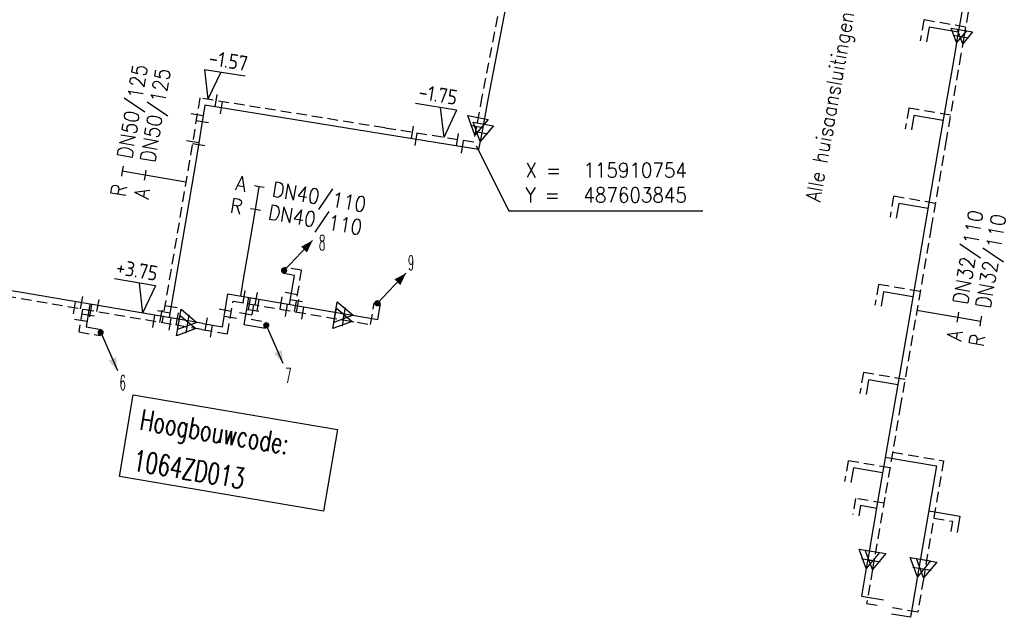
# Model space of a CAD drawing. Header units: millimetres. Extents: x 0 to 118212815, y 0 to 488348790.
# Tile 54 of 143: x 115883206 to 115942637, y 487575385 to 487611468. Entities that reach past the tile are written whole.
import ezdxf
from ezdxf.enums import TextEntityAlignment as Align

# ---------------------------------------------------------------- set-up
doc = ezdxf.new("R2010")
doc.units = ezdxf.units.MM
doc.header["$LTSCALE"] = 200
doc.linetypes.add('HIDDEN2', pattern=[4.7625, 3.175, -1.5875])
for name, color, linetype in [('WW-C-hoogbouw', 7, 'Continuous'), ('WW-C-mof', 7, 'Continuous'), ('WW-C-stijgstrang', 7, 'Continuous'), ('WW-C-VERLOOP', 7, 'Continuous'), ('WW-I-coord', 7, 'Continuous'), ('WW-I-diam', 7, 'Continuous'), ('WW-I-info', 7, 'Continuous'), ('WW-I-NAP', 7, 'Continuous'), ('WW-L-aanvoer', 3, 'Continuous'), ('WW-L-retour', 3, 'HIDDEN2')]:
    doc.layers.add(name, color=color, linetype=linetype)
doc.styles.add('DIN17', font='ROMANS.SHX', dxfattribs={"width": 0.9})
doc.styles.add('ISOCP', font='ISOCP.SHX')

# ---------------------------------------------------------------- blocks, each defined once
blk = doc.blocks.new('LR-mof')
at = {"color": 0, "linetype": 'ByBlock', "lineweight": -2}
blk.add_line((0, -0.75), (0, 0.75), dxfattribs=at)
blk = doc.blocks.new('LR-VERL')
at = {"color": 0, "linetype": 'ByBlock', "lineweight": -2}
blk.add_lwpolyline([(1.08, 0), (-1.08, -1.25), (-1.08, 1.25)], close=True, dxfattribs=at)
blk = doc.blocks.new('rb_topo_xylr')
at = {"color": 0, "linetype": 'Continuous', "style": 'DIN17', "width": 0.9}
for s, p in [('X =', (0, 4)), ('Y =', (0, 1))]:
    blk.add_text(s, height=1.8, dxfattribs=at).set_placement(p)
at = {"color": 0, "style": 'DIN17', "width": 0.9}
for tag, p in [('X', (7, 4)), ('Y', (7, 1))]:
    blk.add_attdef(tag, p, '', height=1.8, dxfattribs=at)
blk = doc.blocks.new('LR-DIAB2')
at = {"color": 0, "linetype": 'Continuous', "lineweight": -3}
blk.add_line((0, 5), (0, 7.8), dxfattribs=at)
at = {"color": 0, "lineweight": -3}
blk.add_line((0, 0), (0, 5), dxfattribs=at)
for points in [[(0.61, 7.8), (0, 7.8), (-0.61, 7.8)], [(0.61, 5), (0, 5), (-0.61, 5)]]:
    blk.add_lwpolyline(points, dxfattribs=at)
at = {"color": 1, "lineweight": -3, "style": 'DIN17', "width": 0.9}
for tag, p in [('*1', (-1.61, 7.8)), ('*2', (-1.61, 5.02))]:
    blk.add_attdef(tag, text='', height=1.8, dxfattribs=at).set_placement(p, align=Align.MIDDLE_RIGHT)
for tag, p in [('*11', (1.61, 7.8)), ('*12', (1.61, 5))]:
    blk.add_attdef(tag, text='', height=1.8, dxfattribs=at).set_placement(p, align=Align.MIDDLE_LEFT)
blk = doc.blocks.new('LR-styg')
at = {"color": 0, "lineweight": -3}
blk.add_line((0, 0), (2.5, 4.33), dxfattribs=at)
at = {"color": 0, "lineweight": -3, "const_width": 0.375}
blk.add_lwpolyline([(-0.19, 0, 1), (0.19, 0, 1)], format="xyb", close=True, dxfattribs=at)
at = {"color": 0, "lineweight": -3}
blk.add_solid([(2.5, 4.33), (1.32, 3.28), (2.18, 2.78)], dxfattribs=at)
at = {"color": 7, "linetype": 'ByBlock', "lineweight": -2, "style": 'DIN17', "width": 0.5}
blk.add_attdef('*1', text='', height=1.8, dxfattribs=at).set_placement((0, -2.5), align=Align.MIDDLE)
blk = doc.blocks.new('LR-hoogb')
at = {"color": 0, "linetype": 'ByBlock', "lineweight": -3}
blk.add_lwpolyline([(-12.5, 5), (12.5, 5), (12.5, -5), (-12.5, -5)], close=True, dxfattribs=at)
at = {"color": 7, "linetype": 'Continuous', "lineweight": -3, "style": 'DIN17', "width": 0.7}
blk.add_text('Hoogbouwcode:', height=2.5, dxfattribs=at).set_placement((-11.15, 1))
at = {"color": 0, "linetype": 'ByBlock', "lineweight": -3, "style": 'DIN17', "width": 0.7}
for tag, p in [('*1', (-11.15, -4)), ('*2', (-11.15, -9))]:
    blk.add_attdef(tag, p, '', height=2.5, dxfattribs=at)
blk = doc.blocks.new('nap2')
at = {"color": 0, "linetype": 'Continuous', "lineweight": -3}
for p, q in [((1, 3.5), (-4, 3.5)), ((-1, 3.5), (0, 0)), ((1, 3.5), (0, 0))]:
    blk.add_line(p, q, dxfattribs=at)
at = {"color": 0, "linetype": 'Continuous', "lineweight": -3, "style": 'ISOCP'}
for tag, p in [('*1', (-1.5, 5)), ('*2', (-4, 1.5))]:
    blk.add_attdef(tag, text='', height=1.8, dxfattribs=at).set_placement(p, align=Align.MIDDLE)
blk = doc.blocks.new('nap1')
at = {"color": 0, "linetype": 'Continuous', "lineweight": -3}
for p, q in [((-1, 3.5), (0, 0)), ((-1, 3.5), (4, 3.5)), ((1, 3.5), (0, 0))]:
    blk.add_line(p, q, dxfattribs=at)
at = {"color": 0, "linetype": 'Continuous', "lineweight": -3, "style": 'ISOCP'}
for tag, p in [('*1', (1.7, 5)), ('*2', (4, 1.5))]:
    blk.add_attdef(tag, text='', height=1.8, dxfattribs=at).set_placement(p, align=Align.MIDDLE)
blk = doc.blocks.new('LR-DIAO2')
at = {"color": 0, "lineweight": -3}
blk.add_line((0, 0), (0, -5), dxfattribs=at)
at = {"color": 0, "linetype": 'Continuous', "lineweight": -3}
blk.add_line((0, -5), (0, -7.8), dxfattribs=at)
at = {"color": 0, "lineweight": -3}
for points in [[(0.61, -5), (0, -5), (-0.61, -5)], [(0.61, -7.8), (0, -7.8), (-0.61, -7.8)]]:
    blk.add_lwpolyline(points, dxfattribs=at)
at = {"color": 1, "lineweight": -3, "style": 'DIN17', "width": 0.9}
for tag, p in [('*1', (-1.61, -5)), ('*2', (-1.61, -7.78))]:
    blk.add_attdef(tag, text='', height=1.8, dxfattribs=at).set_placement(p, align=Align.MIDDLE_RIGHT)
for tag, p in [('*11', (1.61, -5)), ('*12', (1.61, -7.8))]:
    blk.add_attdef(tag, text='', height=1.8, dxfattribs=at).set_placement(p, align=Align.MIDDLE_LEFT)

msp = doc.modelspace()

# ---------------------------------------------------------------- linework, layer by layer
at = {"layer": 'WW-I-coord', "color": 1}
msp.add_lwpolyline([(115910755, 487603845), (115912731, 487599931), (115924443, 487599931)], dxfattribs=at)
at = {"layer": 'WW-I-diam'}
for p, q in [((115896718, 487595798), (115897015, 487597540)), ((115896545, 487594782), (115896718, 487595798))]:
    msp.add_line(p, q, dxfattribs=at)
at = {"layer": 'WW-L-aanvoer'}
for p, q in [((115912783, 487613466), (115911482, 487606754)), ((115940246, 487612936), (115939821, 487610481)), ((115938094, 487611015), (115937943, 487610134)), ((115939861, 487610712), (115938094, 487611015)), ((115939821, 487610481), (115939641, 487609443)), ((115939641, 487609443), (115938754, 487604275)), ((115911482, 487606754), (115911095, 487604644)), ((115894391, 487606304), (115893836, 487602906)), ((115905175, 487604558), (115894391, 487606304)), ((115937181, 487605692), (115937030, 487604809)), ((115938945, 487605389), (115937181, 487605692)), ((115911095, 487604644), (115910908, 487603628)), ((115910908, 487603628), (115905175, 487604558)), ((115938754, 487604275), (115937848, 487598983)), ((115893836, 487602906), (115892231, 487593480)), ((115936268, 487600372), (115936116, 487599490)), ((115938034, 487600069), (115936268, 487600372)), ((115937848, 487598983), (115936888, 487593410)), ((115899786, 487596024), (115899133, 487596135)), ((115899489, 487594281), (115899786, 487596024)), ((115893375, 487593285), (115882257, 487595179)), ((115895439, 487592933), (115895776, 487594913)), ((115895776, 487594913), (115902803, 487593716)), ((115897015, 487594702), (115896736, 487593068)), ((115935351, 487595046), (115935200, 487594164)), ((115937118, 487594743), (115935351, 487595046)), ((115887442, 487594295), (115887209, 487592927)), ((115904826, 487593372), (115904986, 487594313)), ((115902803, 487593716), (115903657, 487593571)), ((115903657, 487593571), (115904826, 487593372)), ((115936888, 487593410), (115936007, 487588274)), ((115887209, 487592927), (115888126, 487592771)), ((115894263, 487593133), (115893375, 487593285)), ((115894263, 487593133), (115895439, 487592933)), ((115896736, 487593068), (115898052, 487592844)), ((115934442, 487589728), (115934290, 487588843)), ((115936204, 487589426), (115934442, 487589728)), ((115936007, 487588274), (115935051, 487582698)), ((115935454, 487585049), (115938537, 487584521)), ((115938537, 487584521), (115937481, 487578359)), ((115933525, 487584402), (115933375, 487583525)), ((115935291, 487584099), (115933525, 487584402)), ((115935051, 487582698), (115934395, 487578868)), ((115933962, 487582126), (115933858, 487581520)), ((115934925, 487581961), (115933962, 487582126)), ((115938073, 487581815), (115939955, 487581493)), ((115939955, 487581493), (115939787, 487580510)), ((115934395, 487578868), (115934306, 487578346)), ((115934306, 487578346), (115934018, 487576663)), ((115937481, 487578359), (115937377, 487577750)), ((115937377, 487577750), (115936972, 487575385)), ((115934018, 487576663), (115935337, 487576437)), ((115936972, 487575385), (115935827, 487575581))]:
    msp.add_line(p, q, dxfattribs=at)
at = {"layer": 'WW-L-retour'}
for p, q in [((115912410, 487613539), (115911108, 487606824)), ((115940621, 487612872), (115940194, 487610411)), ((115937784, 487611454), (115937568, 487610198)), ((115940300, 487611022), (115937784, 487611454)), ((115940194, 487610411), (115940015, 487609378)), ((115940015, 487609378), (115939129, 487604211)), ((115894077, 487606740), (115893462, 487602968)), ((115905236, 487604934), (115894077, 487606740)), ((115911108, 487606824), (115910779, 487605031)), ((115936871, 487606131), (115936655, 487604873)), ((115939384, 487605700), (115936871, 487606131)), ((115910602, 487604063), (115905236, 487604934)), ((115910779, 487605031), (115910602, 487604063)), ((115939129, 487604211), (115938223, 487598919)), ((115893462, 487602968), (115891792, 487593169)), ((115935957, 487600811), (115935742, 487599554)), ((115938473, 487600379), (115935957, 487600811)), ((115938223, 487598919), (115937263, 487593346)), ((115900224, 487596335), (115899196, 487596510)), ((115899800, 487593842), (115900224, 487596335)), ((115935041, 487595485), (115934825, 487594228)), ((115937557, 487595053), (115935041, 487595485)), ((115893311, 487592910), (115882193, 487594804)), ((115887004, 487593985), (115886771, 487592616)), ((115895749, 487592495), (115896087, 487594475)), ((115896087, 487594475), (115902746, 487593340)), ((115897326, 487594264), (115897175, 487593379)), ((115904387, 487593061), (115904611, 487594377)), ((115897175, 487593379), (115898115, 487593219)), ((115902746, 487593340), (115903593, 487593196)), ((115937263, 487593346), (115936381, 487588210)), ((115894199, 487592759), (115893311, 487592910)), ((115894199, 487592759), (115895749, 487592495)), ((115903593, 487593196), (115904387, 487593061)), ((115886771, 487592616), (115888062, 487592396)), ((115934132, 487590167), (115933916, 487588907)), ((115936643, 487589736), (115934132, 487590167)), ((115936381, 487588210), (115935426, 487582634)), ((115935893, 487585359), (115938976, 487584831)), ((115933215, 487584841), (115933000, 487583589)), ((115935730, 487584409), (115933215, 487584841)), ((115938976, 487584831), (115937856, 487578295)), ((115935426, 487582634), (115934770, 487578804)), ((115933652, 487582565), (115933484, 487581584)), ((115935364, 487582271), (115933652, 487582565)), ((115938384, 487581376), (115939516, 487581182)), ((115939516, 487581182), (115939412, 487580574)), ((115934770, 487578804), (115934680, 487578282)), ((115934680, 487578282), (115934328, 487576226)), ((115937856, 487578295), (115937751, 487577686)), ((115937751, 487577686), (115937410, 487575695)), ((115934328, 487576225), (115935273, 487576063)), ((115937410, 487575695), (115935892, 487575955))]:
    msp.add_line(p, q, dxfattribs=at)

# ---------------------------------------------------------------- block references
at = {"layer": 'WW-C-hoogbouw', "linetype": 'Continuous'}
ref = msp.add_blockref('LR-hoogb', (115895803, 487585308), dxfattribs=dict(at, xscale=499.9999999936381, yscale=499.9999999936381, zscale=499.9999999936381, rotation=350.3896728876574))
ref.add_attrib('*1', '1064ZD013', (115889973, 487584267), dxfattribs={"layer": '0', "color": 7, "linetype": 'ByBlock', "lineweight": -3, "height": 1250, "rotation": 350.38967, "style": 'DIN17', "width": 0.7})
at = {"layer": 'WW-C-mof'}
for p, xscale, yscale, zscale, rotation in [((115939821, 487610481), 374.9999999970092, 374.9999999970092, 374.9999999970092, 260.1616000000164), ((115940194, 487610411), 374.9999999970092, 374.9999999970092, 374.9999999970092, 260.1616000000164), ((115895064, 487606580), 499.9999999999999, 499.9999999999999, 499.9999999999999, 350.8040961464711), ((115895378, 487606145), 500, 500, 500, 350.8040962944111), ((115893916, 487605753), 500, 500, 500, 260.7330847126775), ((115894230, 487605317), 500, 500, 500, 260.7330847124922), ((115910779, 487605031), 500.0000000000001, 500.0000000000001, 500.0000000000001, 259.6010999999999), ((115911095, 487604644), 500.0000000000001, 500.0000000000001, 500.0000000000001, 259.6010999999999), ((115909614, 487604223), 500, 500, 500, 170.781872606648), ((115909921, 487603788), 500.0000000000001, 500.0000000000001, 500.0000000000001, 170.7818726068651), ((115896762, 487594745), 499.9999999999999, 499.9999999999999, 499.9999999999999, 350.3322438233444), ((115896762, 487594745), 499.9999999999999, 499.9999999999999, 499.9999999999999, 350.3322438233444), ((115886949, 487594379), 499.9999999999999, 499.9999999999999, 499.9999999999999, 350.3322438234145), ((115887935, 487594211), 499.9999999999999, 499.9999999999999, 499.9999999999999, 350.3322438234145), ((115897072, 487594307), 500, 500, 500, 350.3322438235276), ((115897072, 487594307), 500, 500, 500, 350.3322438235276), ((115898996, 487594365), 499.9999999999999, 499.9999999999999, 499.9999999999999, 350.3322438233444), ((115899599, 487594926), 500.0000000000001, 500.0000000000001, 500.0000000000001, 80.33224382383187), ((115899910, 487594488), 500, 500, 500, 80.33224382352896), ((115899982, 487594197), 499.9999999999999, 499.9999999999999, 499.9999999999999, 350.3322438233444), ((115886511, 487594068), 499.9999999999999, 499.9999999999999, 499.9999999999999, 350.3322438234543), ((115887497, 487593901), 499.9999999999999, 499.9999999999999, 499.9999999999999, 350.3322438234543), ((115891738, 487593564), 499.9999999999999, 499.9999999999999, 499.9999999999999, 350.3322438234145), ((115892342, 487594132), 500, 500, 500, 80.33224382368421), ((115895607, 487593919), 500, 500, 500, 80.33224382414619), ((115899307, 487593926), 500, 500, 500, 350.3322438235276), ((115900292, 487593758), 500, 500, 500, 350.3322438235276), ((115902803, 487593716), 500, 500, 500, 350.3322), ((115886893, 487593332), 500, 500, 500, 260.3322438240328), ((115887331, 487593643), 500.0000000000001, 500.0000000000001, 500.0000000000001, 260.3322438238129), ((115891299, 487593253), 499.9999999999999, 499.9999999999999, 499.9999999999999, 350.3322438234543), ((115891903, 487593821), 500.0000000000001, 500.0000000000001, 500.0000000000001, 80.33221702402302), ((115892285, 487593085), 499.9999999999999, 499.9999999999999, 499.9999999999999, 350.3322438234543), ((115892723, 487593396), 499.9999999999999, 499.9999999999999, 499.9999999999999, 350.3322438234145), ((115893375, 487593285), 500, 500, 500, 350.3322), ((115894453, 487593101), 500.0000000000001, 500.0000000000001, 500.0000000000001, 170.3322438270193), ((115895917, 487593480), 500.0000000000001, 500.0000000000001, 500.0000000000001, 80.33224382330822), ((115896847, 487593716), 500.0000000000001, 500.0000000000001, 500.0000000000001, 260.3322438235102), ((115902746, 487593340), 500, 500, 500, 350.3322), ((115893311, 487592910), 500, 500, 500, 350.3322), ((115894764, 487592663), 500, 500, 500, 170.3322438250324), ((115934395, 487578868), 499.9999999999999, 499.9999999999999, 499.9999999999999, 260.2789), ((115934770, 487578804), 499.9999999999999, 499.9999999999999, 499.9999999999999, 260.2789), ((115937481, 487578359), 499.9999999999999, 499.9999999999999, 499.9999999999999, 260.2789), ((115937856, 487578295), 499.9999999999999, 499.9999999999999, 499.9999999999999, 260.2789)]:
    msp.add_blockref('LR-mof', p, dxfattribs=dict(at, xscale=xscale, yscale=yscale, zscale=zscale, rotation=rotation))
at = {"layer": 'WW-C-mof', "linetype": 'Continuous'}
for p, xscale, yscale, zscale, rotation in [((115906919, 487604660), 500, 500, 500, 350.7819), ((115907128, 487604242), 500, 500, 500, 350.7819), ((115893647, 487604103), 500.0000000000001, 500.0000000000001, 500.0000000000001, 80.7331), ((115894001, 487603915), 500.0000000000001, 500.0000000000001, 500.0000000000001, 80.7331), ((115897489, 487594621), 500, 500, 500, 350.3322), ((115897603, 487594217), 500, 500, 500, 350.3322), ((115897266, 487593911), 500.0000000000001, 500.0000000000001, 500.0000000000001, 80.3322)]:
    msp.add_blockref('LR-mof', p, dxfattribs=dict(at, xscale=xscale, yscale=yscale, zscale=zscale, rotation=rotation))
at = {"layer": 'WW-C-stijgstrang', "linetype": 'Continuous'}
ref = msp.add_blockref('LR-styg', (115899164, 487596323), dxfattribs=dict(at, xscale=500.000000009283, yscale=499.9999999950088, zscale=500.000000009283, rotation=346.4815434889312))
ref.add_attrib('*1', '8', dxfattribs={"layer": '0', "color": 7, "linetype": 'ByBlock', "lineweight": -2, "height": 900, "style": 'DIN17', "width": 0.5}).set_placement((115901459, 487598006), align=Align.MIDDLE)
ref = msp.add_blockref('LR-styg', (115904799, 487594345), dxfattribs=dict(at, xscale=500.000000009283, yscale=499.9999999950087, zscale=500.000000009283, rotation=346.4815434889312))
ref.add_attrib('*1', '9', dxfattribs={"layer": '0', "color": 7, "linetype": 'ByBlock', "lineweight": -2, "height": 900, "style": 'DIN17', "width": 0.5}).set_placement((115906829, 487596789), align=Align.MIDDLE)
ref = msp.add_blockref('LR-styg', (115888094, 487592583), dxfattribs=dict(at, xscale=500.0000000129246, yscale=500.0000000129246, zscale=500, rotation=233.8121896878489))
ref.add_attrib('*1', '6', dxfattribs={"layer": '0', "color": 7, "linetype": 'ByBlock', "lineweight": -2, "height": 900, "style": 'DIN17', "width": 0.5}).set_placement((115889424, 487589550), align=Align.MIDDLE)
ref = msp.add_blockref('LR-styg', (115898089, 487593017), dxfattribs=dict(at, xscale=500.0000000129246, yscale=500.0000000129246, zscale=500, rotation=233.8121896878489))
ref.add_attrib('*1', '7', dxfattribs={"layer": '0', "color": 7, "linetype": 'ByBlock', "lineweight": -2, "height": 900, "style": 'DIN17', "width": 0.5}).set_placement((115899419, 487589984), align=Align.MIDDLE)
at = {"layer": 'WW-C-VERLOOP', "linetype": 'Continuous'}
for p, xscale, yscale, zscale, rotation in [((115939821, 487610481), 374.9999999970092, 374.9999999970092, 374.9999999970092, 260.1616000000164), ((115940194, 487610411), 374.9999999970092, 374.9999999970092, 374.9999999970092, 260.1616000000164), ((115910779, 487605031), 500, 500, 500, 259.6011), ((115911095, 487604644), 500, 500, 500, 259.6011), ((115893375, 487593285), 500, 500, 500, 350.3322), ((115902746, 487593340), 500, 500, 500, 350.3322), ((115902803, 487593716), 500, 500, 500, 350.3322), ((115893311, 487592910), 500, 500, 500, 350.3322), ((115934395, 487578868), 499.9999999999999, 499.9999999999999, 499.9999999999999, 260.2789), ((115934770, 487578804), 499.9999999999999, 499.9999999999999, 499.9999999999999, 260.2789), ((115937481, 487578359), 499.9999999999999, 499.9999999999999, 499.9999999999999, 260.2789), ((115937856, 487578295), 499.9999999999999, 499.9999999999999, 499.9999999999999, 260.2789)]:
    msp.add_blockref('LR-VERL', p, dxfattribs=dict(at, xscale=xscale, yscale=yscale, zscale=zscale, rotation=rotation))
at = {"layer": 'WW-I-coord', "linetype": 'Continuous'}
ref = msp.add_blockref('rb_topo_xylr', (115913731, 487599931), dxfattribs=dict(at, xscale=500, yscale=500, zscale=500))
ref.add_attrib('X', '115910754', (115917231, 487601931), dxfattribs={"layer": '0', "color": 1, "height": 900, "style": 'DIN17', "width": 0.9})
ref.add_attrib('Y', '487603845', (115917231, 487600431), dxfattribs={"layer": '0', "color": 1, "height": 900, "style": 'DIN17', "width": 0.9})
at = {"layer": 'WW-I-diam', "linetype": 'Continuous'}
for name, p, xscale, yscale, zscale, rotation, values in [('LR-DIAB2', (115893239, 487601664), 500.0000000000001, 500.0000000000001, 500.0000000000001, 80.33221702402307, {'*1': 'R', '*11': 'DN50/125', '*2': 'A', '*12': 'DN50/125'}), ('LR-DIAB2', (115897015, 487597540), 499.9999999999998, 499.9999999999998, 499.9999999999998, 350.3322438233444, {'*1': 'A', '*11': 'DN40/110', '*2': 'R', '*12': 'DN40/110'}), ('LR-DIAO2', (115937364, 487593936), 500, 500, 500, 80.22787183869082, {'*1': 'A', '*11': 'DN32/110', '*2': 'R', '*12': 'DN32/110'})]:
    msp.add_blockref(name, p, dxfattribs=dict(at, xscale=xscale, yscale=yscale, zscale=zscale, rotation=rotation)).add_auto_attribs(values)
at = {"layer": 'WW-I-NAP', "linetype": 'Continuous', "lineweight": -3}
ref = msp.add_blockref('nap1', (115894566, 487606661), dxfattribs=dict(at, xscale=500, yscale=500, zscale=500, rotation=350.8040961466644))
ref.add_attrib('*1', '-1.57', dxfattribs={"layer": '0', "color": 1, "linetype": 'Continuous', "lineweight": -3, "height": 900, "rotation": 350.8041, "style": 'ISOCP'}).set_placement((115895805, 487608993), align=Align.MIDDLE)
ref = msp.add_blockref('nap2', (115908797, 487604356), dxfattribs=dict(at, xscale=499.9999999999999, yscale=499.9999999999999, zscale=499.9999999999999, rotation=350.7818726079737))
ref.add_attrib('*1', '-1.75', dxfattribs={"layer": '0', "color": 1, "linetype": 'Continuous', "lineweight": -3, "height": 900, "rotation": 350.78187, "style": 'ISOCP'}).set_placement((115908457, 487606944), align=Align.MIDDLE)
ref = msp.add_blockref('nap2', (115890610, 487593756), dxfattribs=dict(at, xscale=500.0000000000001, yscale=500.0000000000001, zscale=500.0000000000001, rotation=350.3322438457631))
ref.add_attrib('*1', '+3.75', dxfattribs={"layer": '0', "color": 1, "linetype": 'Continuous', "lineweight": -3, "height": 900, "rotation": 350.33224, "style": 'ISOCP'}).set_placement((115890291, 487596346), align=Align.MIDDLE)

# ---------------------------------------------------------------- texts
at = {"layer": 'WW-I-info', "style": 'DIN17', "width": 0.9}
msp.add_text('Alle huisaansluitingen DN20/NA', height=900, rotation=79.71487, dxfattribs=at).set_placement((115931511, 487600432))

doc.saveas('drawing.dxf')
